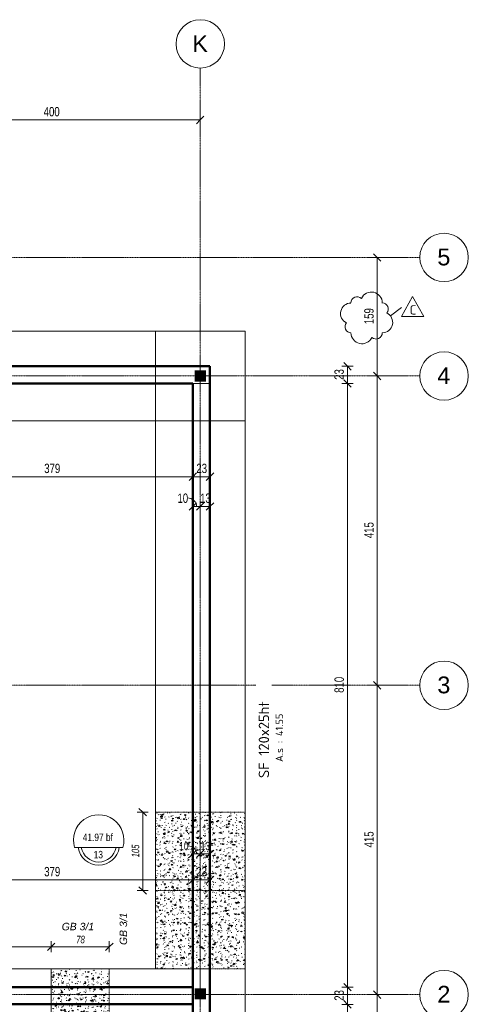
# Model space of a CAD drawing. Header units: millimetres. Extents: x 3690 to 285311, y -2348 to 78336.
# Tile 30 of 46: x 104783 to 110800, y 53305 to 66521. Entities that reach past the tile are written whole.
import ezdxf

# ---------------------------------------------------------------- set-up
doc = ezdxf.new("R2010")
doc.units = ezdxf.units.MM
doc.linetypes.add('Ligne de quadrillage', pattern=[22.225, 12.7, -3.175, 3.175, -3.175])
doc.linetypes.add('tiret perso', pattern=[2.6, 1.3, -1.3])
for name, color, linetype, lineweight in [('A-ANNO-DIMS', 211, 'Continuous', 9), ('A-ANNO-DIMS-50', 211, 'Continuous', 9), ('A-DETL', 90, 'Continuous', 5), ('A-DETL-GENF', 92, 'Continuous', 5), ('A-FLOR', 192, 'Continuous', 5), ('A-FLOR-IDEN', 11, 'Continuous', 9), ('A-WALL', 113, 'Continuous', 9), ('G-ANNO-REVC', 71, 'Continuous', 9), ('G-ANNO-REVC-IDEN', 71, 'Continuous', 9), ('G-ANNO-TEXT', 231, 'Continuous', 9), ('S-FNDN', 32, 'Continuous', 9), ('S-FNDN-IDEN', 2, 'Continuous', 9), ('S-GRID', 1, 'Continuous', 9), ('S-GRID-IDEN', 1, 'Continuous', 9)]:
    doc.layers.add(name, color=color, linetype=linetype, lineweight=lineweight)
doc.styles.add('Arial Narrow_5', font='ARIALN.TTF', dxfattribs={"width": 0.9, "height": 125})
doc.styles.add('Arial Narrow_7', font='ARIALN.TTF', dxfattribs={"width": 0.9, "height": 110})
doc.styles.add('Arial Narrow_I', font='ARIALNI.TTF', dxfattribs={"width": 0.9, "height": 100})
doc.styles.add('Arial_5', font='arial.ttf', dxfattribs={"height": 225})
doc.styles.add('Arial_6', font='arial.ttf', dxfattribs={"width": 0.8, "height": 100})
doc.styles.add('Arial_I_1', font='ariali.ttf', dxfattribs={"height": 100})
doc.styles.add('ISOCPEUR', font='isocpeur.ttf', dxfattribs={"height": 100})
doc.styles.add('ISOCPEUR_1', font='isocpeur.ttf', dxfattribs={"height": 125})
doc.styles.add('ISOCPEUR_B', font='txt', dxfattribs={"height": 140})
doc.dimstyles.new('AB6_1_50_-_GB', dxfattribs={"dimscale": 304.8, "dimtxt": 127.928872, "dimasz": 0.328084, "dimexe": 0.246063, "dimexo": 0.0625, "dimgap": 0.04101, "dimtad": 1, "dimdec": 0, "dimlfac": 0.1, "dimdsep": 46, "dimtxsty": 'Arial Narrow_5', "dimblk1": 'OBLIQUE', "dimblk2": 'OBLIQUE', "dimsah": 1, "dimcen": 0.09, "dimazin": 0, "dimtfac": 1, "dimtdec": 4, "dimtix": 1, "dimtmove": 0, "dimatfit": 3, "dimfxl": 0.246063, "dimfxlon": 1, "dimtvp": 1, "dimtolj": 1, "dimtzin": 0, "dimarcsym": 2})
doc.dimstyles.new('AB6_1_50_-_GB_2', dxfattribs={"dimscale": 304.8, "dimtxt": 127.928872, "dimasz": 0.328084, "dimexe": 0.246063, "dimexo": 0.0625, "dimgap": 0.04101, "dimtad": 1, "dimdec": 0, "dimlfac": 0.1, "dimdsep": 46, "dimtxsty": 'Arial Narrow_5', "dimblk1": 'OBLIQUE', "dimblk2": 'OBLIQUE', "dimsah": 1, "dimcen": 0.09, "dimazin": 0, "dimtfac": 1, "dimtdec": 4, "dimtix": 1, "dimtmove": 1, "dimatfit": 3, "dimfxl": 0.246063, "dimfxlon": 1, "dimtvp": 1, "dimtolj": 1, "dimtzin": 0, "dimarcsym": 2})
doc.dimstyles.new('AB6_1_50_-_GB_3', dxfattribs={"dimscale": 304.8, "dimtxt": 127.928872, "dimasz": 0.328084, "dimexe": 0.246063, "dimexo": 0.0625, "dimgap": 0.04101, "dimtad": 1, "dimdec": 0, "dimlfac": 0.1, "dimdsep": 46, "dimtxsty": 'Arial Narrow_5', "dimblk1": 'OBLIQUE', "dimblk2": 'OBLIQUE', "dimsah": 1, "dimcen": 0.09, "dimazin": 0, "dimtfac": 1, "dimtdec": 4, "dimtix": 1, "dimtmove": 0, "dimatfit": 3, "dimfxl": 0.246063, "dimfxlon": 1, "dimtvp": 1, "dimtolj": 1, "dimtzin": 0, "dimarcsym": 2})
doc.dimstyles.new('AB6_1_50_-_GB_COUPES', dxfattribs={"dimscale": 304.8, "dimtxt": 112.577407, "dimasz": 0.328084, "dimexe": 0.246063, "dimexo": 0.0625, "dimgap": 0.057415, "dimtad": 1, "dimdec": 1, "dimlfac": 0.1, "dimrnd": 0.5, "dimdsep": 46, "dimtxsty": 'Arial Narrow_7', "dimblk1": 'OBLIQUE', "dimblk2": 'OBLIQUE', "dimsah": 1, "dimcen": 0.09, "dimazin": 0, "dimtfac": 1, "dimtdec": 4, "dimtix": 1, "dimtmove": 1, "dimatfit": 3, "dimfxl": 0.246063, "dimfxlon": 1, "dimtvp": 1, "dimtolj": 1, "dimtzin": 0, "dimarcsym": 2})
doc.dimstyles.new('AB6_1_50_-_GB_COUPES_1', dxfattribs={"dimscale": 304.8, "dimtxt": 112.577407, "dimasz": 0.328084, "dimexe": 0.246063, "dimexo": 0.0625, "dimgap": 0.057415, "dimtad": 1, "dimdec": 1, "dimlfac": 0.1, "dimrnd": 0.5, "dimdsep": 46, "dimtxsty": 'Arial Narrow_7', "dimblk1": 'OBLIQUE', "dimblk2": 'OBLIQUE', "dimsah": 1, "dimcen": 0.09, "dimazin": 0, "dimtfac": 1, "dimtdec": 4, "dimtix": 1, "dimtmove": 0, "dimatfit": 3, "dimfxl": 0.246063, "dimfxlon": 1, "dimtvp": 1, "dimtolj": 1, "dimtzin": 0, "dimarcsym": 2})
doc.dimstyles.new('AB6_1_50_-_GB_Italique', dxfattribs={"dimscale": 304.8, "dimtxt": 102.343097, "dimasz": 0.328084, "dimexe": 0.246063, "dimexo": 0.0625, "dimgap": 0.057415, "dimtad": 1, "dimdec": 1, "dimlfac": 0.1, "dimrnd": 0.1, "dimdsep": 46, "dimtxsty": 'Arial Narrow_I', "dimblk1": 'OBLIQUE', "dimblk2": 'OBLIQUE', "dimsah": 1, "dimcen": 0.09, "dimazin": 0, "dimtfac": 1, "dimtdec": 4, "dimtix": 1, "dimtmove": 0, "dimatfit": 3, "dimfxl": 0.246063, "dimfxlon": 1, "dimtvp": 1, "dimtfill": 1, "dimtolj": 1, "dimtzin": 0, "dimarcsym": 2})

# ---------------------------------------------------------------- blocks, each defined once
blk = doc.blocks.new('Quadrillage - M_Extrémité de la ligne de quadrillage - Cercle-11575-Fondations variante')
at = {"layer": 'S-GRID-IDEN'}
blk.add_circle((0, 0), 6.5, dxfattribs=at)
blk = doc.blocks.new('DIMBLOCK29-Fondations variante')
at = {"layer": 'A-ANNO-DIMS-50'}
for p, q in [((103320, 54975), (103320, 55050)), ((107105, 54975), (107105, 55050)), ((103320, 54975), (107105, 54975)), ((103320, 54975), (103320, 54900)), ((107105, 54975), (107105, 54900))]:
    blk.add_line(p, q, dxfattribs=at)
at = {"layer": 'A-ANNO-DIMS-50', "lineweight": 18}
for p, q in [((103320, 54975), (103370, 55025)), ((107105, 54975), (107155, 55025)), ((103320, 54975), (103270, 54925)), ((107105, 54975), (107055, 54925))]:
    blk.add_line(p, q, dxfattribs=at)
at = {"layer": 'A-ANNO-DIMS-50', "color": 0, "insert": (105112, 55149), "char_height": 125, "width": 241.24, "attachment_point": 1, "line_spacing_factor": 0.974696, "style": 'Arial Narrow_5'}
blk.add_mtext('379', dxfattribs=at)
blk = doc.blocks.new('_Oblique')
at = {"color": 0, "linetype": 'ByBlock', "lineweight": -2}
blk.add_line((-0.5, -0.5), (0.5, 0.5), dxfattribs=at)
blk = doc.blocks.new('DIMBLOCK30-Fondations variante')
at = {"layer": 'A-ANNO-DIMS-50'}
for p, q in [((107105, 54975), (107105, 55050)), ((107335, 54975), (107335, 55050)), ((107105, 54975), (107335, 54975)), ((107105, 54975), (107105, 54900)), ((107335, 54975), (107335, 54900))]:
    blk.add_line(p, q, dxfattribs=at)
at = {"layer": 'A-ANNO-DIMS-50', "lineweight": 18}
for p, q in [((107105, 54975), (107155, 55025)), ((107335, 54975), (107385, 55025)), ((107105, 54975), (107055, 54925)), ((107335, 54975), (107285, 54925))]:
    blk.add_line(p, q, dxfattribs=at)
at = {"layer": 'A-ANNO-DIMS-50', "color": 0, "insert": (107153, 55149), "char_height": 125, "width": 160.82, "attachment_point": 1, "line_spacing_factor": 0.974696, "style": 'Arial Narrow_5'}
blk.add_mtext('23', dxfattribs=at)
blk = doc.blocks.new('DIMBLOCK59-Fondations variante')
at = {"layer": 'A-ANNO-DIMS-50', "lineweight": 18}
for p, q in [((103205, 65175), (103155, 65125)), ((103205, 65175), (103255, 65225)), ((107205, 65175), (107155, 65125)), ((107205, 65175), (107255, 65225))]:
    blk.add_line(p, q, dxfattribs=at)
at = {"layer": 'A-ANNO-DIMS-50'}
for p, q in [((103205, 65175), (103205, 65250)), ((103205, 65175), (107205, 65175)), ((103205, 65175), (103205, 65100)), ((107205, 65175), (107205, 65250)), ((107205, 65175), (107205, 65100))]:
    blk.add_line(p, q, dxfattribs=at)
at = {"layer": 'A-ANNO-DIMS-50', "color": 0, "insert": (105105, 65349), "char_height": 125, "width": 241.24, "attachment_point": 1, "line_spacing_factor": 0.974696, "style": 'Arial Narrow_5'}
blk.add_mtext('400', dxfattribs=at)
blk = doc.blocks.new('DIMBLOCK76-Fondations variante')
at = {"layer": 'A-ANNO-DIMS-50'}
for p, q in [((109579, 53435), (109504, 53435)), ((109579, 50683), (109579, 53435)), ((109579, 53435), (109654, 53435)), ((109579, 50683), (109504, 50683)), ((109579, 50683), (109654, 50683))]:
    blk.add_line(p, q, dxfattribs=at)
at = {"layer": 'A-ANNO-DIMS-50', "lineweight": 18}
for p, q in [((109579, 53435), (109529, 53485)), ((109579, 53435), (109629, 53385)), ((109579, 50683), (109529, 50733)), ((109579, 50683), (109629, 50633))]:
    blk.add_line(p, q, dxfattribs=at)
at = {"layer": 'A-ANNO-DIMS-50', "color": 0, "insert": (109405, 51959), "char_height": 125, "width": 241.24, "attachment_point": 1, "rotation": 90, "line_spacing_factor": 0.974696, "style": 'Arial Narrow_5'}
blk.add_mtext('275', dxfattribs=at)
blk = doc.blocks.new('DIMBLOCK77-Fondations variante')
at = {"layer": 'A-ANNO-DIMS-50', "lineweight": 18}
for p, q in [((109579, 57587), (109529, 57637)), ((109579, 57587), (109629, 57537)), ((109579, 53435), (109529, 53485)), ((109579, 53435), (109629, 53385))]:
    blk.add_line(p, q, dxfattribs=at)
at = {"layer": 'A-ANNO-DIMS-50'}
for p, q in [((109579, 57587), (109504, 57587)), ((109579, 53435), (109579, 57587)), ((109579, 57587), (109654, 57587)), ((109579, 53435), (109504, 53435)), ((109579, 53435), (109654, 53435))]:
    blk.add_line(p, q, dxfattribs=at)
at = {"layer": 'A-ANNO-DIMS-50', "color": 0, "insert": (109405, 55411), "char_height": 125, "width": 241.24, "attachment_point": 1, "rotation": 90, "line_spacing_factor": 0.974696, "style": 'Arial Narrow_5'}
blk.add_mtext('415', dxfattribs=at)
blk = doc.blocks.new('DIMBLOCK78-Fondations variante')
at = {"layer": 'A-ANNO-DIMS-50'}
for p, q in [((109579, 61739), (109504, 61739)), ((109579, 57587), (109579, 61739)), ((109579, 61739), (109654, 61739)), ((109579, 57587), (109504, 57587)), ((109579, 57587), (109654, 57587))]:
    blk.add_line(p, q, dxfattribs=at)
at = {"layer": 'A-ANNO-DIMS-50', "lineweight": 18}
for p, q in [((109579, 61739), (109529, 61789)), ((109579, 61739), (109629, 61689)), ((109579, 57587), (109529, 57637)), ((109579, 57587), (109629, 57537))]:
    blk.add_line(p, q, dxfattribs=at)
at = {"layer": 'A-ANNO-DIMS-50', "color": 0, "insert": (109405, 59562), "char_height": 125, "width": 241.24, "attachment_point": 1, "rotation": 90, "line_spacing_factor": 0.974696, "style": 'Arial Narrow_5'}
blk.add_mtext('415', dxfattribs=at)
blk = doc.blocks.new('DIMBLOCK79-Fondations variante')
at = {"layer": 'A-ANNO-DIMS-50'}
for p, q in [((109579, 63330), (109504, 63330)), ((109579, 61739), (109579, 63330)), ((109579, 63330), (109654, 63330)), ((109579, 61739), (109504, 61739)), ((109579, 61739), (109654, 61739))]:
    blk.add_line(p, q, dxfattribs=at)
at = {"layer": 'A-ANNO-DIMS-50', "lineweight": 18}
for p, q in [((109579, 63330), (109529, 63380)), ((109579, 63330), (109629, 63280)), ((109579, 61739), (109529, 61789)), ((109579, 61739), (109629, 61689))]:
    blk.add_line(p, q, dxfattribs=at)
at = {"layer": 'A-ANNO-DIMS-50', "color": 0, "insert": (109405, 62434), "char_height": 125, "width": 241.24, "attachment_point": 1, "rotation": 90, "line_spacing_factor": 0.974696, "style": 'Arial Narrow_5'}
blk.add_mtext('159', dxfattribs=at)
blk = doc.blocks.new('DIMBLOCK83-Fondations variante')
at = {"layer": 'A-ANNO-DIMS-50'}
for p, q in [((109179, 53305), (109104, 53305)), ((109179, 50783), (109179, 53305)), ((109179, 53305), (109254, 53305)), ((109179, 50783), (109104, 50783)), ((109179, 50783), (109254, 50783))]:
    blk.add_line(p, q, dxfattribs=at)
at = {"layer": 'A-ANNO-DIMS-50', "lineweight": 18}
for p, q in [((109179, 53305), (109129, 53355)), ((109179, 53305), (109229, 53255)), ((109179, 50783), (109129, 50833)), ((109179, 50783), (109229, 50733))]:
    blk.add_line(p, q, dxfattribs=at)
at = {"layer": 'A-ANNO-DIMS-50', "color": 0, "insert": (109005, 51944), "char_height": 125, "width": 241.24, "attachment_point": 1, "rotation": 90, "line_spacing_factor": 0.974696, "style": 'Arial Narrow_5'}
blk.add_mtext('252', dxfattribs=at)
blk = doc.blocks.new('DIMBLOCK84-Fondations variante')
at = {"layer": 'A-ANNO-DIMS-50'}
for p, q in [((109179, 53535), (109104, 53535)), ((109179, 53305), (109179, 53535)), ((109179, 53535), (109254, 53535)), ((109179, 53305), (109104, 53305)), ((109179, 53305), (109254, 53305))]:
    blk.add_line(p, q, dxfattribs=at)
at = {"layer": 'A-ANNO-DIMS-50', "lineweight": 18}
for p, q in [((109179, 53535), (109129, 53585)), ((109179, 53535), (109229, 53485)), ((109179, 53305), (109129, 53355)), ((109179, 53305), (109229, 53255))]:
    blk.add_line(p, q, dxfattribs=at)
at = {"layer": 'A-ANNO-DIMS-50', "color": 0, "insert": (109005, 53353), "char_height": 125, "width": 160.82, "attachment_point": 1, "rotation": 90, "line_spacing_factor": 0.974696, "style": 'Arial Narrow_5'}
blk.add_mtext('23', dxfattribs=at)
blk = doc.blocks.new('DIMBLOCK85-Fondations variante')
at = {"layer": 'A-ANNO-DIMS-50'}
for p, q in [((109179, 61639), (109104, 61639)), ((109179, 53535), (109179, 61639)), ((109179, 61639), (109254, 61639)), ((109179, 53535), (109104, 53535)), ((109179, 53535), (109254, 53535))]:
    blk.add_line(p, q, dxfattribs=at)
at = {"layer": 'A-ANNO-DIMS-50', "lineweight": 18}
for p, q in [((109179, 61639), (109129, 61689)), ((109179, 61639), (109229, 61589)), ((109179, 53535), (109129, 53585)), ((109179, 53535), (109229, 53485))]:
    blk.add_line(p, q, dxfattribs=at)
at = {"layer": 'A-ANNO-DIMS-50', "color": 0, "insert": (109005, 57486), "char_height": 125, "width": 241.24, "attachment_point": 1, "rotation": 90, "line_spacing_factor": 0.974696, "style": 'Arial Narrow_5'}
blk.add_mtext('810', dxfattribs=at)
blk = doc.blocks.new('DIMBLOCK86-Fondations variante')
at = {"layer": 'A-ANNO-DIMS-50'}
for p, q in [((109179, 61869), (109104, 61869)), ((109179, 61639), (109179, 61869)), ((109179, 61869), (109254, 61869)), ((109179, 61639), (109104, 61639)), ((109179, 61639), (109254, 61639))]:
    blk.add_line(p, q, dxfattribs=at)
at = {"layer": 'A-ANNO-DIMS-50', "lineweight": 18}
for p, q in [((109179, 61869), (109129, 61919)), ((109179, 61869), (109229, 61819)), ((109179, 61639), (109129, 61689)), ((109179, 61639), (109229, 61589))]:
    blk.add_line(p, q, dxfattribs=at)
at = {"layer": 'A-ANNO-DIMS-50', "color": 0, "insert": (109005, 61687), "char_height": 125, "width": 160.82, "attachment_point": 1, "rotation": 90, "line_spacing_factor": 0.974696, "style": 'Arial Narrow_5'}
blk.add_mtext('23', dxfattribs=at)
blk = doc.blocks.new('DIMBLOCK114-Fondations variante')
at = {"layer": 'A-ANNO-DIMS-50'}
for p, q in [((107105, 60387), (107105, 60462)), ((107335, 60387), (107335, 60462)), ((107335, 60387), (107105, 60387)), ((107105, 60387), (107105, 60312)), ((107335, 60387), (107335, 60312))]:
    blk.add_line(p, q, dxfattribs=at)
at = {"layer": 'A-ANNO-DIMS-50', "lineweight": 18}
for p, q in [((107105, 60387), (107155, 60437)), ((107335, 60387), (107385, 60437)), ((107105, 60387), (107055, 60337)), ((107335, 60387), (107285, 60337))]:
    blk.add_line(p, q, dxfattribs=at)
at = {"layer": 'A-ANNO-DIMS-50', "color": 0, "insert": (107153, 60561), "char_height": 125, "width": 160.82, "attachment_point": 1, "line_spacing_factor": 0.974696, "style": 'Arial Narrow_5'}
blk.add_mtext('23', dxfattribs=at)
blk = doc.blocks.new('DIMBLOCK115-Fondations variante')
at = {"layer": 'A-ANNO-DIMS-50'}
for p, q in [((103320, 60387), (103320, 60462)), ((107105, 60387), (107105, 60462)), ((107105, 60387), (103320, 60387)), ((103320, 60387), (103320, 60312)), ((107105, 60387), (107105, 60312))]:
    blk.add_line(p, q, dxfattribs=at)
at = {"layer": 'A-ANNO-DIMS-50', "lineweight": 18}
for p, q in [((103320, 60387), (103370, 60437)), ((107105, 60387), (107155, 60437)), ((103320, 60387), (103270, 60337)), ((107105, 60387), (107055, 60337))]:
    blk.add_line(p, q, dxfattribs=at)
at = {"layer": 'A-ANNO-DIMS-50', "color": 0, "insert": (105112, 60561), "char_height": 125, "width": 241.24, "attachment_point": 1, "line_spacing_factor": 0.974696, "style": 'Arial Narrow_5'}
blk.add_mtext('379', dxfattribs=at)
blk = doc.blocks.new('G_Dalle niveau brute-finii - G_Dalle Niveau_Ep-2827370-Fondations variante')
at = {"layer": 'A-FLOR-IDEN'}
blk.add_line((-6.46, 0), (6.46, 0), dxfattribs=at)
for centre, radius, start, end in [((0, 2.03), 6.77, 342.5424, 197.4576), ((0, 0.85), 5.59, 188.7147, 351.2853), ((0, 0.85), 4.74, 190.2866, 349.7134)]:
    blk.add_arc(centre, radius, start, end, dxfattribs=at)
blk = doc.blocks.new('DIMBLOCK177-Fondations variante')
at = {"layer": 'A-ANNO-DIMS-50', "lineweight": 18}
for p, q in [((106433, 55884), (106383, 55934)), ((106433, 55884), (106483, 55834)), ((106433, 54834), (106383, 54884)), ((106433, 54834), (106483, 54784))]:
    blk.add_line(p, q, dxfattribs=at)
at = {"layer": 'A-ANNO-DIMS-50'}
for p, q in [((106433, 55884), (106358, 55884)), ((106433, 55884), (106433, 54834)), ((106433, 55884), (106508, 55884)), ((106433, 54834), (106358, 54834)), ((106433, 54834), (106508, 54834))]:
    blk.add_line(p, q, dxfattribs=at)
at = {"layer": 'A-ANNO-DIMS-50', "color": 0, "insert": (106286, 55278), "char_height": 100, "width": 192.99, "attachment_point": 1, "rotation": 90, "line_spacing_factor": 0.974696, "style": 'Arial Narrow_I', "bg_fill": 3, "box_fill_scale": 1.25, "bg_fill_color": 256, "bg_fill_true_color": 13158600, "bg_fill_transparency": 0}
blk.add_mtext('105', dxfattribs=at)
blk = doc.blocks.new('DIMBLOCK228-Fondations variante')
at = {"layer": 'A-ANNO-DIMS-50', "lineweight": 18}
for p, q in [((105205, 54078), (105155, 54028)), ((105205, 54078), (105255, 54128)), ((105985, 54078), (105935, 54028)), ((105985, 54078), (106035, 54128))]:
    blk.add_line(p, q, dxfattribs=at)
at = {"layer": 'A-ANNO-DIMS-50'}
for p, q in [((105205, 54078), (105205, 54153)), ((105985, 54078), (105205, 54078)), ((105205, 54078), (105205, 54003)), ((105985, 54078), (105985, 54153)), ((105985, 54078), (105985, 54003))]:
    blk.add_line(p, q, dxfattribs=at)
at = {"layer": 'A-ANNO-DIMS-50', "color": 0, "insert": (105542, 54225), "char_height": 100, "width": 128.66, "attachment_point": 1, "line_spacing_factor": 0.974696, "style": 'Arial Narrow_I', "bg_fill": 3, "box_fill_scale": 1.25, "bg_fill_color": 256, "bg_fill_true_color": 13158600, "bg_fill_transparency": 0}
blk.add_mtext('78', dxfattribs=at)
blk = doc.blocks.new('Family - ___-3260652-Fondations variante')
at = {"layer": 'G-ANNO-REVC'}
for centre, radius, start, end in [((32460, 61563), 84, 46.0761, 177.8864), ((32649, 61556), 147, 357.8864, 152.6776), ((32371, 61426), 140, 87.8864, 242.6776), ((32793, 61471), 80, 316.0761, 87.8864), ((32786, 61291), 140, 267.8864, 62.6776), ((32364, 61246), 80, 136.0761, 267.8864), ((32508, 61161), 147, 177.8864, 332.6776), ((32697, 61154), 84, 226.0761, 357.8864)]:
    blk.add_arc(centre, radius, start, end, dxfattribs=at)
blk = doc.blocks.new('M_Etiquette de révision - M_Etiquette de révision-2978296-Fondations variante')
at = {"layer": 'G-ANNO-REVC-IDEN'}
for p, q in [((-3.1, -1.98), (-0.1, 3.43)), ((-0.1, 3.43), (2.9, -1.98)), ((2.9, -1.98), (-3.1, -1.98))]:
    blk.add_line(p, q, dxfattribs=at)
blk = doc.blocks.new('DIMBLOCK296-Fondations variante')
at = {"layer": 'A-ANNO-DIMS-50', "lineweight": 18}
for p, q in [((103330, 54078), (103280, 54028)), ((103330, 54078), (103380, 54128)), ((105205, 54078), (105155, 54028)), ((105205, 54078), (105255, 54128))]:
    blk.add_line(p, q, dxfattribs=at)
at = {"layer": 'A-ANNO-DIMS-50'}
for p, q in [((103330, 54078), (103330, 54153)), ((105205, 54078), (103330, 54078)), ((103330, 54078), (103330, 54003)), ((105205, 54078), (105205, 54153)), ((105205, 54078), (105205, 54003))]:
    blk.add_line(p, q, dxfattribs=at)
at = {"layer": 'A-ANNO-DIMS-50', "color": 0, "insert": (104167, 54252), "char_height": 125, "width": 241.24, "attachment_point": 1, "line_spacing_factor": 0.974696, "style": 'Arial Narrow_5'}
blk.add_mtext('188', dxfattribs=at)
blk = doc.blocks.new('DIMBLOCK311-Fondations variante')
at = {"layer": 'A-ANNO-DIMS-50'}
for p, q in [((107105, 55325), (107105, 55400)), ((107205, 55325), (107205, 55400)), ((107105, 55325), (107205, 55325)), ((107105, 55325), (107105, 55250)), ((107205, 55325), (107205, 55250))]:
    blk.add_line(p, q, dxfattribs=at)
at = {"layer": 'A-ANNO-DIMS-50', "lineweight": 18}
for p, q in [((107105, 55325), (107155, 55375)), ((107205, 55325), (107255, 55375)), ((107105, 55325), (107055, 55275)), ((107205, 55325), (107155, 55275))]:
    blk.add_line(p, q, dxfattribs=at)
at = {"layer": 'A-ANNO-DIMS-50'}
blk.add_ellipse((107040, 55325), major_axis=(116, 0), ratio=0.921661, start_param=0, end_param=1.570796, dxfattribs=at)
at = {"layer": 'A-ANNO-DIMS-50', "color": 0, "insert": (106922, 55485), "char_height": 110, "width": 141.53, "attachment_point": 1, "line_spacing_factor": 0.974696, "style": 'Arial Narrow_7'}
blk.add_mtext('10', dxfattribs=at)
blk = doc.blocks.new('DIMBLOCK312-Fondations variante')
at = {"layer": 'A-ANNO-DIMS-50'}
for p, q in [((107205, 55325), (107205, 55400)), ((107335, 55325), (107335, 55400)), ((107205, 55325), (107335, 55325)), ((107205, 55325), (107205, 55250)), ((107335, 55325), (107335, 55250))]:
    blk.add_line(p, q, dxfattribs=at)
at = {"layer": 'A-ANNO-DIMS-50', "lineweight": 18}
for p, q in [((107205, 55325), (107255, 55375)), ((107335, 55325), (107385, 55375)), ((107205, 55325), (107155, 55275)), ((107335, 55325), (107285, 55275))]:
    blk.add_line(p, q, dxfattribs=at)
at = {"layer": 'A-ANNO-DIMS-50', "color": 0, "insert": (107211, 55485), "char_height": 110, "width": 141.53, "attachment_point": 1, "line_spacing_factor": 0.974696, "style": 'Arial Narrow_7'}
blk.add_mtext('13', dxfattribs=at)
blk = doc.blocks.new('DIMBLOCK313-Fondations variante')
at = {"layer": 'A-ANNO-DIMS-50'}
for p, q in [((107105, 59987), (107105, 60062)), ((107205, 59987), (107205, 60062)), ((107105, 59987), (107205, 59987)), ((107105, 59987), (107105, 59912)), ((107205, 59987), (107205, 59912))]:
    blk.add_line(p, q, dxfattribs=at)
at = {"layer": 'A-ANNO-DIMS-50', "lineweight": 18}
for p, q in [((107105, 59987), (107155, 60037)), ((107205, 59987), (107255, 60037)), ((107105, 59987), (107055, 59937)), ((107205, 59987), (107155, 59937))]:
    blk.add_line(p, q, dxfattribs=at)
at = {"layer": 'A-ANNO-DIMS-50'}
blk.add_ellipse((107033, 59987), major_axis=(123, 0), ratio=0.928305, start_param=0, end_param=1.570796, dxfattribs=at)
at = {"layer": 'A-ANNO-DIMS-50', "color": 0, "insert": (106899, 60161), "char_height": 125, "width": 160.82, "attachment_point": 1, "line_spacing_factor": 0.974696, "style": 'Arial Narrow_5'}
blk.add_mtext('10', dxfattribs=at)
blk = doc.blocks.new('DIMBLOCK314-Fondations variante')
at = {"layer": 'A-ANNO-DIMS-50'}
for p, q in [((107205, 59987), (107205, 60062)), ((107335, 59987), (107335, 60062)), ((107205, 59987), (107335, 59987)), ((107205, 59987), (107205, 59912)), ((107335, 59987), (107335, 59912))]:
    blk.add_line(p, q, dxfattribs=at)
at = {"layer": 'A-ANNO-DIMS-50', "lineweight": 18}
for p, q in [((107205, 59987), (107255, 60037)), ((107335, 59987), (107385, 60037)), ((107205, 59987), (107155, 59937)), ((107335, 59987), (107285, 59937))]:
    blk.add_line(p, q, dxfattribs=at)
at = {"layer": 'A-ANNO-DIMS-50', "color": 0, "insert": (107203, 60161), "char_height": 125, "width": 160.82, "attachment_point": 1, "line_spacing_factor": 0.974696, "style": 'Arial Narrow_5'}
blk.add_mtext('13', dxfattribs=at)

msp = doc.modelspace()

# ---------------------------------------------------------------- hatches: boundary and pattern name
at = {"layer": 'A-DETL-GENF'}
for points in [[(107130.46, 61663.56), (107280.46, 61663.56), (107280.46, 61813.56), (107130.46, 61813.56)], [(107130.46, 53370.4), (107280.46, 53370.4), (107280.46, 53520.4), (107130.46, 53520.4)]]:
    msp.add_hatch(color=8, dxfattribs=at).paths.add_polyline_path(points)
h = msp.add_hatch(dxfattribs=at)
h.set_pattern_fill('FP_23', color=9, style=0, pattern_type=2)
h.set_pattern_definition([(52.114, (350070.62, -835877.42), (151.008547, -7.612692), [15.75, -173.25]), (357.114, (350070.62, -835877.42), (-34.944706, 156.77827), [12.6, -138.6]), (102.565, (350083.2, -835878.05), (116.064576, 149.164008), [13.385, -147.24]), (48.298, (350069.07, -835835.45), (225.250325, -26.469098), [23.625, -259.875]), (98.749, (350087.84, -835837.65), (188.602237, 211.66344), [20.078, -220.86]), (353.298, (350069.07, -835835.45), (188.60032, 211.665725), [18.9, -207.9]), (23.114, (350090.45, -835845.17), (128.384345, -79.868607), [15.75, -173.25]), (328.114, (350090.45, -835845.17), (45.444285, 154.062896), [12.6, -138.6]), (73.565, (350101.15, -835851.82), (173.828512, 74.192558), [13.385, -147.24]), (39.614, (350070.623, -835877.42), (-0.0269162, 69.9543266), [8.382, -128.538, 8.382, -271.443]), (39.614, (350070.623, -835877.42), (-0.0269162, 69.9543266), [-145.302, -132.318, 8.382, -130.743]), (9.614, (350070.62, -835877.42), (52.1517107, 84.8079455), [8.382, -71.838, 8.382, -125.388, -53.025]), (9.614, (350070.62, -835877.42), (52.1517107, 84.8079455), [-213.99, 8.382, -44.643]), (329.614, (350023.824, -835879.146), (112.200791, -0.5978647), [8.382, -44.118, 8.382, -155.418, -217.35]), (329.614, (350023.824, -835879.146), (112.200791, -0.5978647), [-216.3, 8.382, -208.968]), (319.614, (350002.84, -835879.92), (121.609981, 25.525625), [8.382, -59.868, 8.382, -100.398, -154.35]), (319.614, (350002.84, -835879.92), (121.609981, 25.525625), [-177.03, 8.382, -145.968])])
h.paths.add_polyline_path([(106605.46, 53783.73), (107805.46, 53783.73), (107805.46, 55883.73), (106605.46, 55883.73)])
h = msp.add_hatch(dxfattribs=at)
h.set_pattern_fill('FP_25', color=9, style=0, pattern_type=2)
h.set_pattern_definition([(52.114, (348470.62, -837977.42), (151.008547, -7.612692), [15.75, -173.25]), (357.114, (348470.62, -837977.42), (-34.944706, 156.77827), [12.6, -138.6]), (102.565, (348483.2, -837978.05), (116.064576, 149.164008), [13.385, -147.24]), (48.298, (348469.07, -837935.45), (225.250325, -26.469098), [23.625, -259.875]), (98.749, (348487.84, -837937.65), (188.602237, 211.66344), [20.078, -220.86]), (353.298, (348469.07, -837935.45), (188.60032, 211.665725), [18.9, -207.9]), (23.114, (348490.45, -837945.17), (128.384345, -79.868607), [15.75, -173.25]), (328.114, (348490.45, -837945.17), (45.444285, 154.062896), [12.6, -138.6]), (73.565, (348501.15, -837951.82), (173.828512, 74.192558), [13.385, -147.24]), (39.614, (348470.623, -837977.42), (-0.0269162, 69.9543266), [8.382, -128.538, 8.382, -271.443]), (39.614, (348470.623, -837977.42), (-0.0269162, 69.9543266), [-145.302, -132.318, 8.382, -130.743]), (9.614, (348470.62, -837977.42), (52.1517107, 84.8079455), [8.382, -71.838, 8.382, -125.388, -53.025]), (9.614, (348470.62, -837977.42), (52.1517107, 84.8079455), [-213.99, 8.382, -44.643]), (329.614, (348423.824, -837979.146), (112.200791, -0.5978647), [8.382, -44.118, 8.382, -155.418, -217.35]), (329.614, (348423.824, -837979.146), (112.200791, -0.5978647), [-216.3, 8.382, -208.968]), (319.614, (348402.84, -837979.92), (121.609981, 25.525625), [8.382, -59.868, 8.382, -100.398, -154.35]), (319.614, (348402.84, -837979.92), (121.609981, 25.525625), [-177.03, 8.382, -145.968])])
h.paths.add_polyline_path([(105205.46, 51523.73), (105985.46, 51523.73), (105985.46, 53783.73), (105205.46, 53783.73)])

# ---------------------------------------------------------------- linework, layer by layer
at = {"layer": 'A-DETL', "linetype": 'tiret perso'}
for p, q in [((107805.46, 55883.73), (106605.46, 55883.73)), ((106605.46, 55883.73), (106605.46, 53783.73)), ((107805.46, 53783.73), (107805.46, 55883.73)), ((106605.46, 54833.73), (107805.46, 54833.73)), ((105985.46, 53783.73), (105205.46, 53783.73)), ((105205.46, 53783.73), (105205.46, 51523.73)), ((105985.46, 51523.73), (105985.46, 53783.73)), ((106605.46, 53783.73), (107805.46, 53783.73)), ((105205.46, 53305.4), (105205.46, 53535.4)), ((105205.46, 53535.4), (105205.46, 53305.4))]:
    msp.add_line(p, q, dxfattribs=at)
at = {"layer": 'A-FLOR', "color": 7}
for p, q in [((107095.46, 61628.56), (103330.46, 61628.56)), ((107095.46, 53545.4), (107095.46, 61628.56)), ((103330.46, 53545.4), (107095.46, 53545.4))]:
    msp.add_line(p, q, dxfattribs=at)
at = {"layer": 'A-WALL', "lineweight": 50}
for p, q in [((107335.46, 61868.56), (99080.46, 61868.56)), ((107335.46, 51773.73), (107335.46, 61868.56)), ((103320.46, 61638.56), (107105.46, 61638.56)), ((107105.46, 61638.56), (107105.46, 52033.73)), ((107105.46, 53535.4), (103320.46, 53535.4)), ((75305.46, 53305.4), (107105.46, 53305.4))]:
    msp.add_line(p, q, dxfattribs=at)
at = {"layer": 'A-WALL'}
msp.add_line((107105.46, 61638.56), (107335.46, 61638.56), dxfattribs=at)
at = {"layer": 'G-ANNO-REVC-IDEN'}
msp.add_line((109757.46, 62544.15), (109903.94, 62658.14), dxfattribs=at)
at = {"layer": 'S-FNDN'}
for p, q in [((99080.46, 62338.56), (107805.46, 62338.56)), ((106605.46, 62338.56), (106605.46, 53783.73)), ((107805.46, 51683.73), (107805.46, 62338.56)), ((103605.46, 61138.56), (107805.46, 61138.56)), ((107335.46, 53783.73), (74655.46, 53783.73)), ((105205.46, 53783.73), (105205.46, 51523.73))]:
    msp.add_line(p, q, dxfattribs=at)
at = {"layer": 'S-GRID', "linetype": 'Ligne de quadrillage'}
for p, q in [((107205.46, 47292.72), (107205.46, 65870.79)), ((60593.04, 63330.23), (110150.38, 63330.23)), ((60593.04, 61738.56), (110150.38, 61738.56)), ((60593.04, 57586.98), (110150.38, 57586.98)), ((60593.04, 53435.4), (110150.38, 53435.4))]:
    msp.add_line(p, q, dxfattribs=at)

# ---------------------------------------------------------------- block references
at = {"layer": 'A-FLOR-IDEN', "xscale": 49.99999999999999, "yscale": 49.99999999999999, "zscale": 49.99999999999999}
msp.add_blockref('G_Dalle niveau brute-finii - G_Dalle Niveau_Ep-2827370-Fondations variante', (105842.86, 55409.59), dxfattribs=at)
at = {"layer": 'G-ANNO-REVC', "rotation": 2.113623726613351}
msp.add_blockref('Family - ___-3260652-Fondations variante', (79143.55, 0), dxfattribs=at)
at = {"layer": 'G-ANNO-REVC-IDEN', "xscale": 49.99999999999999, "yscale": 49.99999999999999, "zscale": 49.99999999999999}
msp.add_blockref('M_Etiquette de révision - M_Etiquette de révision-2978296-Fondations variante', (110058.73, 62634.13), dxfattribs=at)
at = {"layer": 'S-GRID-IDEN', "xscale": 49.99999999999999, "yscale": 49.99999999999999, "zscale": 49.99999999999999}
msp.add_blockref('Quadrillage - M_Extrémité de la ligne de quadrillage - Cercle-11575-Fondations variante', (107205.46, 66195.79), dxfattribs=at)
at = {"layer": 'S-GRID-IDEN', "xscale": 49.99999999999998, "yscale": 49.99999999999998, "zscale": 49.99999999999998, "rotation": 269.9999999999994}
for p in [(110475.38, 63330.23), (110475.38, 61738.56), (110475.38, 57586.98), (110475.38, 53435.4)]:
    msp.add_blockref('Quadrillage - M_Extrémité de la ligne de quadrillage - Cercle-11575-Fondations variante', p, dxfattribs=at)

# ---------------------------------------------------------------- texts
at = {"layer": 'A-FLOR-IDEN', "char_height": 100, "attachment_point": 1, "style": 'Arial_6'}
for s, insert, width in [('41.97 bf', (105629.18, 55596.66), 503.4597), ('13', (105775.69, 55364.45), 153.924)]:
    msp.add_mtext(s, dxfattribs=dict(at, insert=insert, width=width))
at = {"layer": 'G-ANNO-REVC-IDEN', "insert": (110013.61, 62688.12), "char_height": 125, "width": 108.2278, "attachment_point": 1, "style": 'ISOCPEUR_1'}
msp.add_mtext('C', dxfattribs=at)
at = {"layer": 'G-ANNO-TEXT', "color": 7, "insert": (106123.62, 54100.95), "char_height": 100, "width": 537.1306, "attachment_point": 1, "rotation": 90, "style": 'Arial_I_1'}
msp.add_mtext('GB 3/1', dxfattribs=at)
at = {"layer": 'S-FNDN-IDEN', "insert": (107989.02, 56341.98), "char_height": 140, "width": 1322.7844, "attachment_point": 1, "rotation": 90, "style": 'ISOCPEUR_B', "bg_fill": 3, "box_fill_scale": 1.25, "bg_fill_color": 256, "bg_fill_true_color": 13158600, "bg_fill_transparency": 0}
msp.add_mtext('SF 120x25ht', dxfattribs=at)
at = {"layer": 'S-FNDN-IDEN', "insert": (108216.04, 56558.48), "char_height": 100, "width": 797.6791, "attachment_point": 1, "rotation": 90, "style": 'ISOCPEUR'}
msp.add_mtext('A.s : 41.55', dxfattribs=at)

# ---------------------------------------------------------------- dimensions: what is measured, and where the dimension line sits
at = {"layer": 'A-ANNO-DIMS'}
for base, p1, p2, dimstyle, override, picture, middle in [((107205.46, 65175.42), (103205.46, 65250.42), (107205.46, 65250.42), 'AB6_1_50_-_GB', {"dimpost": '<>', "dimfxl": 4000}, 'DIMBLOCK59-Fondations variante', (105205.46, 65251.74)), ((107105.46, 60387.19), (107335.46, 60312.19), (107105.46, 60312.19), 'AB6_1_50_-_GB', {"dimpost": '<>', "dimfxl": 230}, 'DIMBLOCK114-Fondations variante', (107220.46, 60463.51)), ((107335.46, 59987.19), (107205.46, 60062.19), (107335.46, 60062.19), 'AB6_1_50_-_GB_3', {"dimpost": '<>', "dimfxl": 130}, 'DIMBLOCK314-Fondations variante', (107270.46, 60063.51)), ((107105.45778033, 54975.32293749), (103320.45778033, 55050.32293749), (107105.45778033, 55050.32293749), 'AB6_1_50_-_GB', {"dimpost": '<>', "dimfxl": 3785}, 'DIMBLOCK29-Fondations variante', (105212.95778033, 55051.64456133)), ((107335.46, 54975.32), (107105.46, 55050.32), (107335.46, 55050.32), 'AB6_1_50_-_GB', {"dimpost": '<>', "dimfxl": 230}, 'DIMBLOCK30-Fondations variante', (107220.46, 55051.64)), ((105205.46, 54078.27), (105985.46, 54003.27), (105205.46, 54003.27), 'AB6_1_50_-_GB_Italique', {"dimpost": '<>', "dimfxl": 780}, 'DIMBLOCK228-Fondations variante', (105595.46, 54146.82))]:
    dim = msp.add_linear_dim(base=base, p1=p1, p2=p2, dimstyle=dimstyle, override=override, dxfattribs=at)
    dim.commit()
    dim.dimension.update_dxf_attribs({"geometry": picture, "text_midpoint": middle})
for base, p1, p2, angle, dimstyle, override, picture, middle in [((109579.38, 63330.23), (109504.38, 61738.56), (109504.38, 63330.23), 90, 'AB6_1_50_-_GB', {"dimpost": '<>', "dimfxl": 1591.669216}, 'DIMBLOCK79-Fondations variante', (109503.06, 62534.39)), ((109179.38, 61868.56), (109104.38, 61638.56), (109104.38, 61868.56), 90, 'AB6_1_50_-_GB', {"dimpost": '<>', "dimfxl": 230}, 'DIMBLOCK86-Fondations variante', (109103.06, 61753.56)), ((109579.38, 61738.56), (109504.38, 57586.98), (109504.38, 61738.56), 90, 'AB6_1_50_-_GB', {"dimpost": '<>', "dimfxl": 4151.581367}, 'DIMBLOCK78-Fondations variante', (109503.06, 59662.77)), ((109179.38, 61638.56), (109104.38, 53535.4), (109104.38, 61638.56), 90, 'AB6_1_50_-_GB', {"dimpost": '<>', "dimfxl": 8103.163046}, 'DIMBLOCK85-Fondations variante', (109103.06, 57586.98)), ((103320.45778033, 60387.18806636), (107105.45778033, 60312.18806636), (103320.45778033, 60312.18806636), 0, 'AB6_1_50_-_GB', {"dimpost": '<>', "dimfxl": 3785}, 'DIMBLOCK115-Fondations variante', (105212.95778033, 60463.5096902)), ((109579.38, 57586.98), (109504.38, 53435.4), (109504.38, 57586.98), 90, 'AB6_1_50_-_GB', {"dimpost": '<>', "dimfxl": 4151.581679}, 'DIMBLOCK77-Fondations variante', (109503.06, 55511.19)), ((107335.46, 55325.32), (107205.46, 55400.32), (107335.46, 55400.32), 0, 'AB6_1_50_-_GB_COUPES_1', {"dimpost": '<>', "dimfxl": 130}, 'DIMBLOCK312-Fondations variante', (107270.46, 55398.99)), ((109179.38, 53535.4), (109104.38, 53305.4), (109104.38, 53535.4), 90, 'AB6_1_50_-_GB', {"dimpost": '<>', "dimfxl": 230}, 'DIMBLOCK84-Fondations variante', (109103.06, 53420.4)), ((109579.38, 53435.4), (109504.38, 50683.12), (109504.38, 53435.4), 90, 'AB6_1_50_-_GB', {"dimpost": '<>', "dimfxl": 2752.278133}, 'DIMBLOCK76-Fondations variante', (109503.06, 52059.26)), ((109179.38, 53305.4), (109104.38, 50783.12), (109104.38, 53305.4), 90, 'AB6_1_50_-_GB', {"dimpost": '<>', "dimfxl": 2522.278133}, 'DIMBLOCK83-Fondations variante', (109103.06, 52044.26))]:
    dim = msp.add_linear_dim(base=base, p1=p1, p2=p2, angle=angle, dimstyle=dimstyle, override=override, dxfattribs=at)
    dim.commit()
    dim.dimension.update_dxf_attribs({"geometry": picture, "text_midpoint": middle})
dim = msp.add_linear_dim(base=(107205.46, 59987.19), p1=(107105.46, 60062.19), p2=(107205.46, 60062.19), angle=0, dimstyle='AB6_1_50_-_GB_2', override={"dimpost": '<>', "dimfxl": 100}, dxfattribs=at)
dim.commit()
dim.dimension.update_dxf_attribs({"geometry": 'DIMBLOCK313-Fondations variante', "text_midpoint": (106979.01, 60077.91), "dimtype": 160})
dim = msp.add_linear_dim(base=(107205.46, 55325.32), p1=(107105.46, 55400.32), p2=(107205.46, 55400.32), dimstyle='AB6_1_50_-_GB_COUPES', override={"dimpost": '<>', "dimfxl": 100}, dxfattribs=at)
dim.commit()
dim.dimension.update_dxf_attribs({"geometry": 'DIMBLOCK311-Fondations variante', "text_midpoint": (106992.35, 55411.65), "dimtype": 160})

# ---------------------------------------------------------------- next in the draw order: texts
at = {"layer": 'G-ANNO-TEXT', "color": 7, "insert": (105346.29, 54399.02), "char_height": 100, "width": 537.1306, "attachment_point": 1, "style": 'Arial_I_1'}
msp.add_mtext('GB 3/1', dxfattribs=at)
at = {"layer": 'S-GRID-IDEN', "char_height": 225, "attachment_point": 1, "style": 'Arial_5', "bg_fill": 3, "box_fill_scale": 1.25, "bg_fill_color": 256, "bg_fill_true_color": 13158600, "bg_fill_transparency": 0}
for s, insert, width in [('K', (107097.9, 66312.07), 256.54), ('5', (110384.84, 63447.86), 212.4472), ('4', (110384.84, 61856.19), 212.4472), ('3', (110384.84, 57704.61), 212.4472), ('2', (110384.84, 53553.03), 212.4472)]:
    msp.add_mtext(s, dxfattribs=dict(at, insert=insert, width=width))

# ---------------------------------------------------------------- next in the draw order: dimensions: what is measured, and where the dimension line sits
at = {"layer": 'A-ANNO-DIMS'}
dim = msp.add_linear_dim(base=(106432.91, 54833.73), p1=(106507.91, 55883.73), p2=(106507.91, 54833.73), angle=90, dimstyle='AB6_1_50_-_GB_Italique', override={"dimpost": '<>', "dimfxl": 1050}, dxfattribs=at)
dim.commit()
dim.dimension.update_dxf_attribs({"geometry": 'DIMBLOCK177-Fondations variante', "text_midpoint": (106364.35, 55358.73)})
dim = msp.add_linear_dim(base=(103330.45778033, 54078.26519308), p1=(105205.45778033, 54003.26519308), p2=(103330.45778033, 54003.26519308), dimstyle='AB6_1_50_-_GB', override={"dimpost": '<>', "dimfxl": 1875}, dxfattribs=at)
dim.commit()
dim.dimension.update_dxf_attribs({"geometry": 'DIMBLOCK296-Fondations variante', "text_midpoint": (104267.95778033, 54154.58681692)})

doc.saveas('drawing.dxf')
